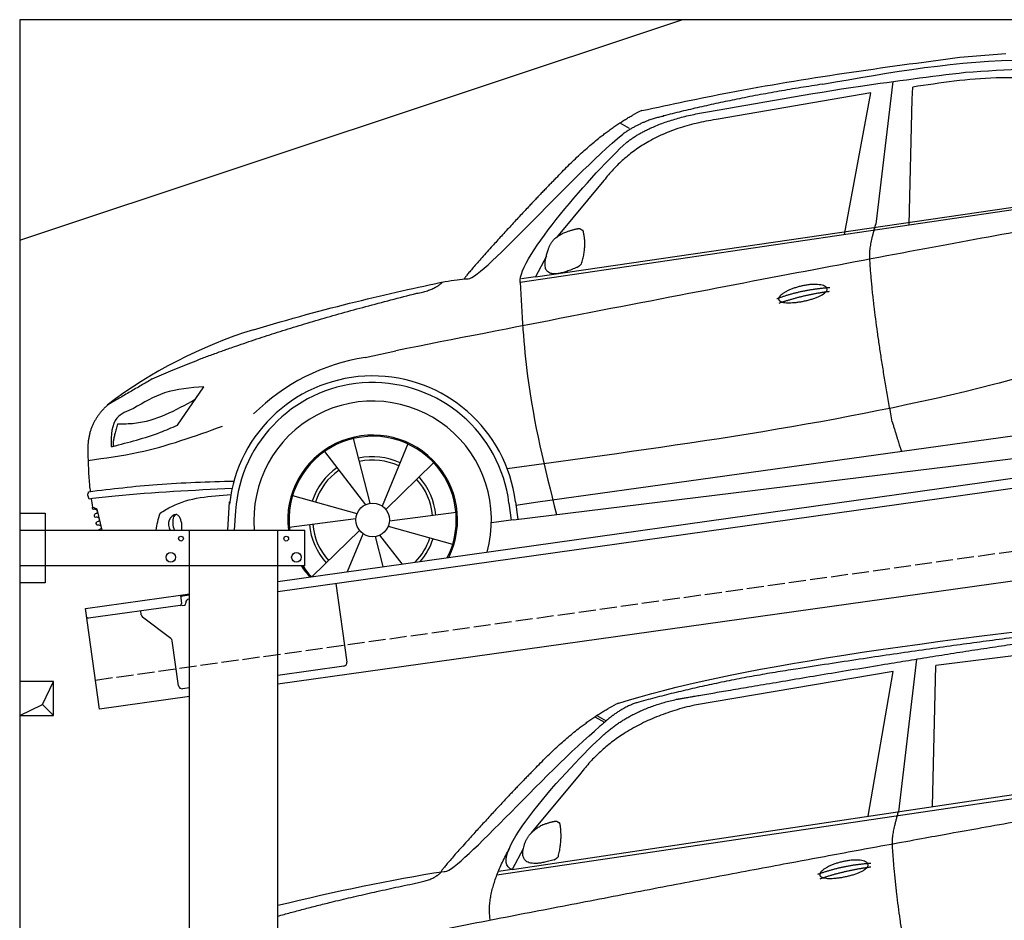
# Model space of a CAD drawing. Extents: x 524 to 6324, y 315 to 5240.
# Tile 2 of 3: x 524 to 3424, y 2587 to 5240. Entities that reach past the tile are written whole.
import ezdxf

# ---------------------------------------------------------------- set-up
doc = ezdxf.new("R2010")
doc.units = 0
doc.header["$LTSCALE"] = 10
doc.header["$MEASUREMENT"] = 0
doc.linetypes.add('GEN3', pattern=[6.25, 5, -1.25])
doc.layers.get('0').update_dxf_attribs({"linetype": 'CONTINUOUS'})
for name, color, linetype in [('3', 6, 'GEN3'), ('BREAKTHROUGH', 1, 'CONTINUOUS'), ('CAR', 1, 'CONTINUOUS')]:
    doc.layers.add(name, color=color, linetype=linetype)
doc.layers.add('AM_0', color=7, linetype='CONTINUOUS', lineweight=30)

# ---------------------------------------------------------------- blocks, each defined once
blk = doc.blocks.new('car_150')
at = {"layer": 'CAR'}
for p, q in [((12096.6, 1708.3), (11989, 1268.4)), ((12090.6, 1271.1), (12150.5, 1682.1)), ((12852.3, 1684.4), (12150.5, 1682.1)), ((11135.2, 1654.5), (11161.3, 1635)), ((11141, 1657.4), (11166.4, 1638.4)), ((12024, 1680.6), (11430.7, 1652.9)), ((11899, 1265.9), (12024, 1680.6)), ((11073.9, 1494.7), (10907.2, 1337.8)), ((10792.4, 1227), (12873.3, 1279.9)), ((10878.7, 1293.9), (10839.1, 1237.2)), ((10839.1, 1237.2), (12874.8, 1292.4)), ((10839.1, 1237.2), (10797.9, 1237.1))]:
    blk.add_line(p, q, dxfattribs=at)
blk.add_arc((11252.1, 1516.2), 174.5, 103.8736, 114.54, dxfattribs=at)
for points, degree in [([(11210.2, 1685.6), (11542.9, 1749.4), (12105.1, 1762), (12930.5, 1747.4)], 3), ([(11740.1, 1722.1), (11497.4, 1715.5), (11268.8, 1681.6)], 2), ([(12704.3, 1733.1), (12355.7, 1743.2), (11740.1, 1722.1)], 2), ([(10930.4, 1515.2), (11065.6, 1627.8), (11179.6, 1674.9)], 2), ([(11268.8, 1681.6), (11213.7, 1673.9), (11145.7, 1624)], 2), ([(11152.7, 1597.4), (11243.5, 1663), (11380.1, 1676.4)], 2), ([(11430.7, 1652.9), (11206.1, 1629.9), (11073.9, 1494.7)], 2), ([(10638.9, 1256.3), (10666.6, 1238), (10970.1, 1510.3), (11145.7, 1624)], 3), ([(10839.1, 1237.2), (10755.1, 1275), (11042.6, 1519.1), (11152.7, 1597.4)], 3), ([(10930.4, 1515.2), (10850.9, 1452.6), (10750.8, 1366.4), (10624.3, 1257.8), (10630.3, 1256.1)], 4), ([(10944.6, 1357.7), (10973.1, 1364.2), (10986, 1363.3)], 2), ([(10986, 1363.3), (10992.2, 1357.4), (10994.7, 1357.3)], 2), ([(10886.5, 1311.8), (10902.2, 1342.5), (10944.6, 1357.7)], 2), ([(10978.5, 1259), (10998.5, 1312.5), (10994.7, 1357.3)], 2), ([(10965.2, 1251), (10843.5, 1229), (10886.5, 1311.8)], 2), ([(10756.8, 1096.7), (10752.3, 1180.2), (10838, 1299.8)], 2), ([(10140.7, 1216.8), (10314.3, 1236.6), (10479.5, 1251.5), (10638.9, 1256.3)], 3), ([(10551.6, 1232.1), (10606.6, 1235.5), (10630, 1255)], 2), ([(10965.2, 1251), (10971.1, 1252.9), (10978.5, 1259)], 2), ([(11959.5, 1175.6), (11961.8, 1206.7), (11989, 1268.4)], 2), ([(10136.8, 1184.9), (10312.9, 1212.3), (10551.6, 1232.1)], 2), ([(12866.3, 1222.8), (11949.2, 1183.9), (10404.4, 1071.4)], 2), ([(11966.3, 684.4), (11947.2, 997.3), (11959.5, 1175.6)], 2), ([(11730.9, 1114.3), (11806, 1132.5), (11889.6, 1128.1)], 2), ([(11736.2, 1100.5), (11810, 1116.4), (11887.9, 1117)], 2)]:
    blk.add_open_spline(points, degree=degree, dxfattribs=at)
for points, degree, knots in [([(11380.1, 1676.4), (11407, 1677.9), (11545.9, 1684.7), (12131.3, 1711.8), (12584.9, 1726.7), (12852.7, 1717.4), (12926.2, 1712.9)], 4, [0.0821318, 0.0821318, 0.0821318, 0.0821318, 0.0821318, 0.258851, 0.508851, 0.6086078, 0.6086078, 0.6086078, 0.6086078, 0.6086078]), ([(11736, 1111.2), (11735, 1119.4), (11755.7, 1136.1), (11838.1, 1157.7), (11931.6, 1126.3), (11845.9, 1093.1), (11761.1, 1092.3), (11737, 1103), (11736, 1111.2)], 5, [0, 0, 0, 0, 0, 0, 0.300106, 0.500106, 0.700106, 1, 1, 1, 1, 1, 1])]:
    blk.add_open_spline(points, degree=degree, knots=knots, dxfattribs=at)
blk = doc.blocks.new('car_150_')
at = {"layer": 'CAR'}
for p, q in [((6993.7, 5277.2), (7129.2, 5288.8)), ((6796.4, 5203.8), (6750.1, 4783)), ((6731.9, 5170.4), (6283.3, 5089.2)), ((6657.9, 4752.4), (6731.9, 5170.4)), ((6853.7, 5152.6), (6855.4, 5188)), ((6848, 4782.8), (6853.7, 5152.6)), ((5993.7, 5075.5), (6021.3, 5060)), ((5703.5, 4603.8), (7806, 4931.3)), ((5748.6, 4619.9), (7887.1, 4949.3)), ((5948.1, 4905.6), (5809.7, 4736.5)), ((5780.5, 4681.2), (5748.6, 4619.9)), ((5748.6, 4619.9), (5707.7, 4614.5)), ((5249.2, 4379.1), (5338.8, 4399.4)), ((4697.5, 4174.8), (4774.2, 4288.5)), ((7646, 4233.7), (5761.2, 3956.2)), ((5689.3, 3904.2), (7721.3, 4169.7)), ((5267.2, 3949.5), (5216.9, 4139.6)), ((5377, 4125.1), (5302.6, 3941.6)), ((5131.5, 4101.3), (5253.2, 3945.1)), ((5313.4, 3931.7), (5452.9, 4070.3)), ((5734.4, 4063.7), (5670.2, 4054.4)), ((4848.5, 3866.9), (4853.3, 3950.1)), ((5228.7, 3918.3), (5038.9, 3969.8)), ((5676.1, 3953), (5682.6, 3903)), ((5695.3, 3956.7), (5702.3, 3904.6)), ((5761.2, 3956.2), (5696.7, 3946.7)), ((4463, 3925.5), (4449.3, 3931.7)), ((4478.1, 3864), (4463, 3925.5)), ((4871, 3924.2), (4867.7, 3867.1)), ((5520.5, 3924.4), (5324.3, 3897.1)), ((5029.4, 3876.7), (5225.5, 3904)), ((5689.3, 3904.2), (5624.9, 3894.7)), ((5693.6, 3903), (5693.4, 3904.4)), ((5236.4, 3869.4), (5098.3, 3732.1)), ((5201.8, 3747.5), (5247.2, 3859.5)), ((5321.2, 3882.8), (5511, 3831.3)), ((5282.7, 3851.6), (5306.1, 3763)), ((5362.6, 3771.4), (5296.6, 3856))]:
    blk.add_line(p, q, dxfattribs=at)
blk.add_circle((5274.9, 3900.5), 49.6, dxfattribs=at)
for centre, radius, start, end in [((6122, 4949.8), 174.5, 111.2882, 121.9546), ((5356.2, 3104.6), 1422.1, 107.8766, 127.519), ((5347.7, 3787.7), 599.5, 99.4563, 135.2463), ((5274.9, 3900.5), 424.2, 7.6054, 174.1435), ((5274.9, 3900.5), 404.6, 7.4461, 176.652), ((5274.9, 3900.5), 350, 344.7595, 185.4081), ((5274.9, 3900.5), 250, 334.2204, 187.3999), ((5274.9, 3900.5), 246.4, 333.6424, 187.5031), ((5274.9, 3900.5), 186.2, 64.7762, 103.2667), ((5274.9, 3900.5), 176.5, 64.6018, 103.1816), ((5274.9, 3900.5), 186.2, 124.7762, 163.2667), ((5274.9, 3900.5), 176.5, 124.6018, 163.1816), ((5274.9, 3900.5), 176.5, 4.6018, 43.1816), ((5274.9, 3900.5), 186.2, 4.7762, 43.2667), ((5274.9, 3900.5), 176.5, 184.6018, 223.1816), ((5274.9, 3900.5), 186.2, 184.7762, 223.2667), ((5274.9, 3900.5), 176.5, 315.6124, 343.1816), ((5274.9, 3900.5), 186.2, 319.3932, 343.2667), ((5274.9, 3900.5), 250, 213.2019, 222.6786), ((5274.9, 3900.5), 246.4, 213.7482, 223.2566), ((5274.9, 3900.5), 350, 217.4387, 217.626)]:
    blk.add_arc(centre, radius, start, end, dxfattribs=at)
for centre, major_axis, ratio, start_param, end_param in [((4699.7, 3882.5), (4.4, -29.4), 0.870747, 3.078863, 5.190641), ((4699.8, 3882.5), (-4.4, 29.6), 0.439627, 4.05108, 8.39242), ((4699.7, 3882.6), (4.4, -29.5), 0.784824, 3.019947, 3.143719)]:
    blk.add_ellipse(centre, major_axis=major_axis, ratio=ratio, start_param=start_param, end_param=end_param, dxfattribs=at)
for points, degree, knots in [([(6058.7, 5112.4), (6144.2, 5131.5), (6453.2, 5200.5), (6766.8, 5245), (6993.6, 5277.2)], 3, [0, 0, 0, 0, 262.813629, 949.636575, 949.636575, 949.636575, 949.636575]), ([(6590.3, 5194.3), (6790.1, 5231.4), (7055.2, 5280.6), (7323.2, 5267.8), (7389.2, 5264.7)], 3, [0, 0, 0, 0, 605.994997, 803.781644, 803.781644, 803.781644, 803.781644]), ([(7010.2, 5233), (7130.8, 5242.4), (7438, 5266.3), (7702.5, 5100), (7863.2, 4999)], 3, [0, 0, 0, 0, 355.261483, 904.814862, 904.814862, 904.814862, 904.814862]), ([(6252.1, 5110.1), (6401.8, 5138.2), (6653.7, 5185.6), (6907.8, 5219.4), (7011, 5233.1)], 3, [0, 0, 0, 0, 456.745059, 768.877533, 768.877533, 768.877533, 768.877533]), ([(7280.4, 5213.4), (7220.4, 5216.3), (7078, 5223.2), (6937, 5200.9), (6855.4, 5188)], 3, [0, 0, 0, 0, 179.578451, 426.729981, 426.729981, 426.729981, 426.729981]), ([(5483, 4604.3), (5494.7, 4606.5), (5516.1, 4610.4), (5537.7, 4612.2), (5547.5, 4613)], 3, [0, 0, 0, 0, 35.619977, 65.088393, 65.088393, 65.088393, 65.088393]), ([(5703.5, 4603.8), (5709.3, 4511.2), (5723.7, 4280), (5781.3, 4055.4), (5815.9, 3920.7)], 3, [0, 0, 0, 0, 277.59112, 693.570767, 693.570767, 693.570767, 693.570767]), ([(6465.7, 4559.3), (6463.6, 4567.3), (6482, 4586.6), (6560.8, 4618.6), (6657.6, 4599.5), (6576.9, 4555.6), (6492.9, 4543.8), (6467.7, 4551.3), (6465.7, 4559.3)], 5, [0, 0, 0, 0, 0, 0, 0.300106, 0.500106, 0.700106, 1, 1, 1, 1, 1, 1]), ([(7654.8, 4478.5), (7470.6, 4420.5), (6844.5, 4223.3), (6193.7, 4129.8), (5734.4, 4063.7)], 3, [0, 0, 0, 0, 579.00444, 1967.110779, 1967.110779, 1967.110779, 1967.110779]), ([(4774.2, 4288.5), (4734.9, 4285.3), (4660.9, 4279.4), (4597.6, 4240.9), (4567.9, 4222.9)], 3, [0, 0, 0, 0, 116.380747, 219.102854, 219.102854, 219.102854, 219.102854]), ([(4521.8, 4177.7), (4538.5, 4177.9), (4619.5, 4178.7), (4691.9, 4219.3), (4749.3, 4251.6)], 3, [0, 0, 0, 0, 49.860743, 241.440865, 241.440865, 241.440865, 241.440865]), ([(4567.9, 4222.9), (4549.3, 4215.3), (4503.1, 4196.4), (4503, 4144.5), (4502.9, 4113.4)], 3, [0, 0, 0, 0, 55.914644, 138.985336, 138.985336, 138.985336, 138.985336]), ([(4435.2, 4069.4), (4484.9, 4076.4), (4620.6, 4095.5), (4749.3, 4143.2), (4831, 4173.4)], 3, [0, 0, 0, 0, 150.106975, 410.193991, 410.193991, 410.193991, 410.193991]), ([(4506.8, 4110.9), (4554.4, 4123.4), (4619.5, 4140.5), (4680.9, 4167.5), (4697.5, 4174.8)], 3, [0, 0, 0, 0, 147.159719, 201.348086, 201.348086, 201.348086, 201.348086]), ([(4434.3, 4093), (4435.5, 4060.6), (4436.9, 4022.1), (4441.6, 3983.8), (4442.4, 3977.7)], 3, [0, 0, 0, 0, 97.108013, 115.616313, 115.616313, 115.616313, 115.616313]), ([(4502.9, 4113.4), (4502.8, 4112.3), (4502.6, 4109.8), (4505.2, 4110.5), (4506.8, 4110.9)], 3, [0, 0, 0, 0, 2.598862, 6.284951, 6.284951, 6.284951, 6.284951]), ([(4437.7, 3977.1), (4505, 3985.7), (4647.1, 4004), (4790.2, 4009.1), (4865.6, 4011.8)], 3, [0, 0, 0, 0, 203.297538, 429.475842, 429.475842, 429.475842, 429.475842]), ([(4439.9, 3955.5), (4438, 3959.3), (4434.5, 3966.3), (4436.7, 3973.7), (4437.7, 3977.1)], 3, [0, 0, 0, 0, 12.224254, 22.465372, 22.465372, 22.465372, 22.465372]), ([(4860.2, 3989.6), (4745.2, 3983.2), (4604.7, 3975.4), (4465.2, 3958.6), (4439.9, 3955.5)], 3, [0, 0, 0, 0, 345.382791, 421.716813, 421.716813, 421.716813, 421.716813]), ([(4648.5, 3915.5), (4659.8, 3922.6), (4721.6, 3961.3), (4796, 3967.3), (4856.8, 3972.2)], 3, [0, 0, 0, 0, 39.727462, 217.617343, 217.617343, 217.617343, 217.617343]), ([(4452, 3925), (4451.6, 3925.3), (4449.8, 3926.3), (4449.6, 3929.2), (4449.4, 3931.1), (4449.3, 3931.7)], 3, [0, 0, 0, 0, 1.427923, 5.828292, 7.478143, 7.478143, 7.478143, 7.478143]), ([(4455.1, 3908.2), (4455.8, 3910.1), (4457.4, 3914.2), (4466.6, 3914.3), (4462.3, 3926.1), (4455.8, 3925.4), (4452, 3925)], 3, [0, 0, 0, 0, 5.656821, 12.3267, 20.012637, 30.346325, 30.346325, 30.346325, 30.346325]), ([(4457.8, 3901.6), (4457.4, 3901.8), (4455.6, 3902.8), (4455.4, 3905.7), (4455.1, 3907.7), (4455.1, 3908.2)], 3, [0, 0, 0, 0, 1.427923, 5.828292, 7.478143, 7.478143, 7.478143, 7.478143]), ([(4461, 3884.9), (4461.7, 3886.7), (4463.2, 3890.7), (4472.4, 3890.8), (4468.1, 3902.7), (4461.5, 3902), (4457.8, 3901.6)], 3, [0, 0, 0, 0, 5.495934, 12.165813, 19.85175, 30.185438, 30.185438, 30.185438, 30.185438]), ([(4463.7, 3878.2), (4463.2, 3878.5), (4461.5, 3879.5), (4461.3, 3882.4), (4461, 3884.3), (4461, 3884.9)], 3, [0, 0, 0, 0, 1.427923, 5.828292, 7.478143, 7.478143, 7.478143, 7.478143]), ([(4467.9, 3864), (4468.3, 3864.8), (4470.3, 3867.4), (4478.3, 3867.4), (4474, 3879.3), (4467.4, 3878.6), (4463.7, 3878.2)], 3, [2.682731, 2.682731, 2.682731, 2.682731, 5.656821, 12.3267, 20.012637, 30.346325, 30.346325, 30.346325, 30.346325])]:
    blk.add_open_spline(points, degree=degree, knots=knots, dxfattribs=at)
for points, degree in [([(6590.3, 5194.3), (6342.2, 5155.3), (6121.6, 5097.1)], 2), ([(6013, 5017.6), (6096.2, 5083.6), (6251.3, 5110.3)], 2), ([(5803.2, 4907.4), (5922.7, 5036.5), (6029.7, 5097.9)], 2), ([(6284.4, 5088.8), (6061.8, 5056.7), (5948.1, 4905.6)], 2), ([(6123.2, 5096.2), (6065.8, 5086.5), (6002.6, 5043)], 2), ([(5547.5, 4613), (5577.3, 4598.4), (5843.2, 4907.6), (6002.6, 5043)], 3), ([(5703.8, 4603.3), (5695, 4674.1), (5922.8, 4934.4), (6013, 5017.6)], 3), ([(5803.2, 4907.4), (5732.5, 4835), (5644.3, 4736.7), (5532.9, 4612.6), (5539.4, 4612.3)], 4), ([(7979.4, 4899), (7725, 4888.3), (5338.8, 4399.4)], 2), ([(5837.6, 4753), (5865, 4763.1), (5877.9, 4763.9)], 2), ([(5877.9, 4763.9), (5884.9, 4758.8), (5887.3, 4759.1)], 2), ([(5883.9, 4659.5), (5901.1, 4713.7), (5887.3, 4759.1)], 2), ([(6732.8, 4687.3), (6731.1, 4718.4), (6750.1, 4783)], 2), ([(5785.9, 4700), (5794.1, 4735.6), (5837.6, 4753)], 2), ([(5871.8, 4649.8), (5747.2, 4591.7), (5785.9, 4700)], 2), ([(6803, 4201), (6743.7, 4508.9), (6732.8, 4687.3)], 2), ([(5871.8, 4649.8), (5877.4, 4652.5), (5883.9, 4659.5)], 2), ([(4919.6, 4458.1), (5131.9, 4523.6), (5319.2, 4569), (5483, 4604.3)], 3), ([(5399.6, 4569.1), (5453.7, 4579.5), (5474.4, 4601.9)], 2), ([(6460.2, 4561.7), (6532.3, 4589.4), (6615.8, 4595.9)], 2), ([(6467.2, 4548.7), (6538.3, 4574), (6615.5, 4584.7)], 2), ([(4622.5, 4310.5), (4903.3, 4440.5), (5399.6, 4569.1)], 2), ([(4622.5, 4310.5), (4492.9, 4233.7)], 1), ([(4492.9, 4233.7), (4430.6, 4178.8), (4434.3, 4093)], 2), ([(4521.8, 4177.7), (4507.9, 4132), (4508.6, 4113.8)], 2), ([(6803, 4201), (6822.6, 4138.3), (6831.4, 4112.8)], 2), ([(4508.6, 4113.8), (4511.9, 4114.1), (4510.2, 4111.7)], 2), ([(4445.5, 3956.2), (4446.7, 3948), (4448, 3939.9), (4449.3, 3931.7)], 3), ([(4637.5, 3865.3), (4639.1, 3881.6), (4643.8, 3898.6), (4648.5, 3915.5)], 3)]:
    blk.add_open_spline(points, degree=degree, dxfattribs=at)

msp = doc.modelspace()

# ---------------------------------------------------------------- linework, layer by layer
for p, q in [((5824.1, 5240), (524.1, 5240)), ((524.1, 5240), (524.1, 490)), ((524.1, 4590), (2474.1, 5240)), ((1284.1, 3585.2), (3762.9, 3933.6)), ((3770.1, 3904.3), (1284.1, 3554.9)), ((524.1, 3786.2), (599.1, 3786.2)), ((599.1, 3786.2), (599.1, 3581.2)), ((524.1, 3736.2), (1364.1, 3736.2)), ((1024.1, 2266.2), (1024.1, 3736.2)), ((1284.1, 496.2), (1284.1, 3736.2)), ((1364.1, 3631.2), (1364.1, 3736.2)), ((3988.8, 3662.4), (1284.1, 3282.2)), ((1364.1, 3631.2), (524.1, 3631.2)), ((599.1, 3581.2), (524.1, 3581.2)), ((1454.8, 3578.9), (1487.4, 3347.2)), ((717.8, 3505.6), (997.6, 3544.9)), ((997.6, 3544.9), (1024.1, 3548.6)), ((997.6, 3544.9), (1001.1, 3520.2)), ((1024.1, 3544.6), (998.2, 3541)), ((996.8, 3514.5), (727, 3476.6)), ((1004.4, 3514.6), (1009.3, 3515.3)), ((1013.6, 3520.9), (1013.5, 3521.9)), ((1022, 3533.2), (1024.1, 3533.5)), ((759.6, 3208.5), (717.8, 3505.6)), ((882.1, 3486.4), (880.5, 3498.2)), ((969.7, 3416.7), (886, 3479.8)), ((992.3, 3277.6), (973.6, 3410.1)), ((1478.9, 3335.9), (1284.1, 3308.5)), ((1024.1, 3271.9), (1003.5, 3269.1)), ((1024.1, 3245.7), (759.6, 3208.5))]:
    msp.add_line(p, q)
for centre, radius in [((999.1, 3711.2), 7), ((1309.1, 3711.2), 7), ((969.1, 3656.2), 14), ((1339.1, 3656.2), 14)]:
    msp.add_circle(centre, radius)
for centre, radius, start, end in [((996.1, 3519.5), 5, 278, 8), ((1003.7, 3519.5), 5, 221.2367, 278), ((1008.6, 3520.2), 5, 278, 8), ((1023.4, 3523.3), 10, 98, 188), ((726.3, 3481.5), 5, 188, 278), ((892, 3487.8), 10, 188, 233), ((963.7, 3408.7), 10, 8, 53), ((1477.5, 3345.8), 10, 278, 8), ((1002.2, 3279), 10, 188, 278)]:
    msp.add_arc(centre, radius, start, end)
at = {"layer": '3'}
msp.add_line((747.5, 3294.7), (5754.9, 3998.4), dxfattribs=at)
at = {"layer": 'BREAKTHROUGH'}
for p, q in [((591.5, 3223), (624.1, 3290)), ((524.1, 3190), (591.5, 3223)), ((591.2, 3222.8), (624.1, 3190))]:
    msp.add_line(p, q, dxfattribs=at)
msp.add_lwpolyline([(624.1, 3290), (524.1, 3290), (524.1, 3190), (624.1, 3190)], close=True, dxfattribs=at)

# ---------------------------------------------------------------- block references
at = {"layer": 'AM_0', "rotation": 359.5505213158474}
msp.add_blockref('car_150_', (-3741.7, -92.6), dxfattribs=at)
at = {"layer": 'CAR', "color": 2, "rotation": 6.973897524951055}
msp.add_blockref('car_150', (-8633.8, 192.1), dxfattribs=at)

doc.saveas('drawing.dxf')
